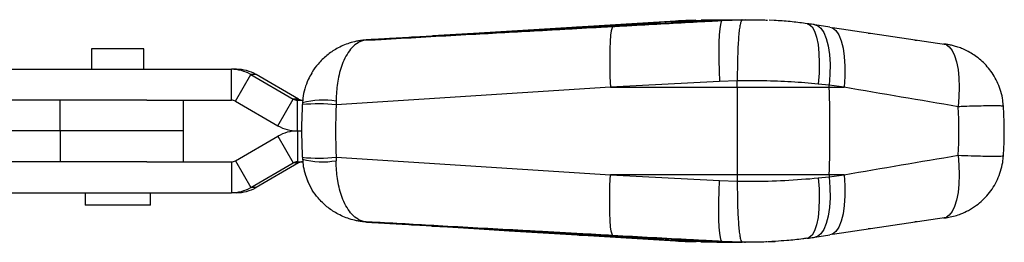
# Model space of a CAD drawing. Header units: millimetres. Extents: x 0 to 420, y 0 to 297.
# Tile 3 of 12: x 150 to 230, y 121 to 139. Entities that reach past the tile are written whole.
import ezdxf

# ---------------------------------------------------------------- set-up
doc = ezdxf.new("R2010")
doc.units = ezdxf.units.MM

msp = doc.modelspace()

# ---------------------------------------------------------------- linework, layer by layer
at = {"color": 7, "linetype": 'Continuous', "lineweight": 25}
for p, q in [((208.896861, 138.940859), (205.306748, 138.907829)), ((207.021777, 138.88176), (208.644463, 138.93848)), ((205.853267, 138.830064), (179.143599, 137.355359)), ((203.232754, 138.823281), (187.331226, 137.861169)), ((196.183553, 138.399888), (187.331226, 137.861169)), ((192.677569, 138.157065), (188.083732, 137.886953)), ((191.784143, 138.079112), (192.566797, 138.123829)), ((192.566797, 138.123829), (192.677569, 138.157065)), ((193.292678, 138.174629), (196.646075, 138.368235)), ((193.328236, 138.185632), (193.292678, 138.174629)), ((196.68164, 138.381026), (193.328236, 138.185632)), ((193.328236, 138.185632), (193.328236, 138.176682)), ((196.185084, 138.400311), (195.207768, 138.340851)), ((198.800579, 138.558693), (196.183553, 138.399888)), ((200.201019, 138.645753), (196.185056, 138.401124)), ((196.646075, 138.368235), (196.68164, 138.381026)), ((197.254727, 138.379684), (199.84098, 138.551695)), ((197.298793, 138.395386), (197.254727, 138.379684)), ((199.144834, 138.518871), (197.298793, 138.395386)), ((197.298793, 138.395386), (197.298793, 138.382615)), ((197.380013, 138.425257), (198.594238, 138.496251)), ((197.417117, 138.439326), (197.380013, 138.425257)), ((202.013241, 138.710717), (197.417117, 138.439326)), ((197.417117, 138.439326), (197.417117, 138.427427)), ((198.672527, 138.500433), (199.160946, 138.523259)), ((203.232754, 138.827463), (198.800579, 138.558693)), ((200.197243, 138.643683), (198.800579, 138.558693)), ((199.210963, 138.509793), (199.210963, 138.524439)), ((199.993883, 138.560479), (201.863188, 138.645278)), ((200.064247, 138.580021), (200.064247, 138.563671)), ((201.905712, 138.663324), (200.116604, 138.58129)), ((203.373596, 138.83862), (200.197243, 138.643683)), ((200.201081, 138.644744), (200.197243, 138.643683)), ((200.206002, 138.590512), (201.976127, 138.694066)), ((201.863188, 138.645278), (201.905712, 138.663324)), ((201.976127, 138.694066), (202.013241, 138.710717)), ((203.232754, 138.827463), (203.232754, 138.823281)), ((203.233309, 138.823219), (203.232754, 138.823281)), ((203.2338, 138.823249), (203.233309, 138.823219)), ((204.876989, 138.860697), (203.373596, 138.83862)), ((203.473142, 138.839917), (203.373596, 138.83862)), ((203.529109, 138.841549), (203.529109, 138.828922)), ((203.529109, 138.828922), (203.529109, 138.828912)), ((205.853267, 138.825903), (205.852969, 138.825803)), ((205.853267, 138.830064), (205.853267, 138.825903)), ((206.496885, 138.852845), (206.617583, 138.859865)), ((206.617583, 138.859865), (207.021777, 138.88176)), ((206.617583, 138.859865), (206.638745, 138.861174)), ((206.861537, 138.880037), (206.837666, 138.88056)), ((207.021777, 138.88176), (206.861537, 138.880037)), ((211.266764, 138.878964), (210.837542, 138.896749)), ((211.328047, 138.880168), (211.246918, 138.879786)), ((211.296416, 138.877735), (211.266764, 138.878964)), ((211.329138, 138.880173), (211.328047, 138.880168)), ((215.755773, 138.352283), (214.546068, 138.530661)), ((225.216086, 136.916503), (215.964972, 138.284631)), ((178.339161, 137.316241), (178.089949, 137.296654)), ((178.628249, 137.3346), (178.479874, 137.325622)), ((178.628249, 137.3346), (178.614093, 137.333637)), ((179.143088, 137.360374), (178.968912, 137.349697)), ((179.019414, 137.348639), (179.019414, 137.337701)), ((179.019507, 137.348632), (179.270035, 137.372436)), ((179.397737, 137.380357), (179.412436, 137.381243)), ((180.044344, 137.408289), (181.767025, 137.509923)), ((180.087646, 137.412782), (180.044344, 137.408289)), ((181.084283, 137.471885), (180.087646, 137.412782)), ((180.161906, 137.420733), (181.094651, 137.473124)), ((180.20365, 137.425345), (180.161906, 137.420733)), ((181.796735, 137.515168), (180.20365, 137.425345)), ((181.927837, 137.519168), (183.403072, 137.599)), ((183.552357, 137.622775), (181.957363, 137.524515)), ((183.443279, 137.605219), (182.615272, 137.560281)), ((182.625638, 137.561749), (183.511365, 137.616056)), ((183.403072, 137.599), (183.443279, 137.605219)), ((183.511365, 137.616056), (183.552357, 137.622775)), ((187.331226, 137.861169), (183.535492, 137.629287)), ((184.102099, 137.644771), (187.455451, 137.837979)), ((184.137659, 137.650785), (184.102099, 137.644771)), ((187.491018, 137.845828), (184.137659, 137.650785)), ((184.137659, 137.650785), (184.137659, 137.64682)), ((187.455451, 137.837979), (187.491018, 137.845828)), ((188.046772, 137.878287), (190.003406, 137.992182)), ((188.083732, 137.886953), (188.046772, 137.878287)), ((188.083732, 137.886953), (188.083732, 137.880438)), ((189.943454, 137.976697), (190.726108, 138.021556)), ((190.003406, 137.992182), (189.943454, 137.976697)), ((190.003406, 137.992182), (190.003406, 137.980133)), ((190.726108, 138.021556), (190.78606, 138.037753)), ((190.78606, 138.037753), (191.857956, 138.100175)), ((191.857956, 138.100175), (191.784143, 138.079112)), ((191.857956, 138.100175), (191.857956, 138.083329)), ((218.845291, 137.858666), (219.011744, 137.858829)), ((155.897082, 136.596805), (155.897082, 134.930139)), ((160.130416, 136.596805), (155.897082, 136.596805)), ((160.130416, 134.930139), (160.130416, 136.596805)), ((178.190791, 137.302129), (178.328089, 137.309744)), ((178.327561, 137.309688), (178.324791, 137.308907)), ((178.328089, 137.309744), (178.327561, 137.309688)), ((222.640544, 137.297394), (222.799446, 137.297549)), ((141.00195, 134.930139), (167.224672, 134.930139)), ((167.64664, 134.930139), (167.224672, 134.930139)), ((167.224672, 132.430139), (167.224672, 134.930139)), ((167.557664, 132.340822), (168.806386, 134.505886)), ((168.806386, 134.505886), (172.243467, 132.519455)), ((169.228355, 134.505886), (168.806386, 134.505886)), ((172.665435, 132.519455), (169.228355, 134.505886)), ((197.957375, 133.468662), (175.723566, 132.056189)), ((206.798668, 133.949603), (197.957375, 133.468662)), ((197.957375, 133.468662), (208.245844, 133.468662)), ((208.249942, 133.99825), (206.798668, 133.949603)), ((208.245844, 133.468662), (208.249941, 133.9969)), ((208.245844, 133.468662), (215.706185, 133.468662)), ((208.249941, 133.9969), (208.249942, 133.99825)), ((215.700558, 133.64704), (214.804525, 133.73616)), ((215.706185, 133.468662), (215.700558, 133.64704)), ((216.910263, 133.468662), (215.700558, 133.64704)), ((215.706185, 133.468662), (216.910263, 133.468662)), ((153.347082, 132.430139), (128.239265, 132.430139)), ((153.347082, 129.930139), (153.347082, 132.430139)), ((160.377241, 132.430139), (153.347082, 132.430139)), ((160.377241, 132.430139), (167.224672, 132.430139)), ((163.347082, 129.930139), (163.347082, 132.430139)), ((167.557664, 132.340822), (170.994745, 130.354391)), ((170.994745, 130.354391), (172.243467, 132.519455)), ((172.665435, 132.519455), (172.243467, 132.519455)), ((172.576459, 129.930139), (172.576459, 132.430139)), ((172.576459, 132.430139), (173.057699, 132.430139)), ((175.723151, 132.341111), (175.723566, 132.056189)), ((153.347082, 129.930139), (120.061127, 129.930139)), ((163.347082, 129.930139), (153.347082, 129.930139)), ((153.347082, 129.930139), (153.347082, 127.430139)), ((163.347082, 127.430139), (163.347082, 129.930139)), ((167.557664, 127.519455), (170.994745, 129.505886)), ((170.994745, 129.505886), (172.243467, 127.340822)), ((172.576459, 129.930139), (172.931518, 129.930139)), ((172.576459, 129.930139), (172.576459, 127.430139)), ((172.980434, 127.797993), (172.991064, 127.598071)), ((175.723566, 127.804088), (175.723151, 127.519167)), ((175.723566, 127.804088), (197.957375, 126.391615)), ((153.347082, 127.430139), (128.239265, 127.430139)), ((160.377241, 127.430139), (153.347082, 127.430139)), ((160.377241, 127.430139), (167.224672, 127.430139)), ((167.224672, 127.430139), (167.224672, 124.930139)), ((167.557664, 127.519455), (168.806386, 125.354391)), ((168.806386, 125.354391), (172.243467, 127.340822)), ((172.665435, 127.340822), (169.228355, 125.354391)), ((172.665435, 127.340822), (172.243467, 127.340822)), ((172.576459, 127.430139), (173.057699, 127.430139)), ((208.245844, 126.391615), (197.957375, 126.391615)), ((197.957375, 126.391615), (206.798668, 125.910674)), ((208.245844, 126.391615), (208.249941, 125.863377)), ((215.706185, 126.391615), (208.245844, 126.391615)), ((214.804525, 126.124117), (215.700558, 126.213238)), ((215.706185, 126.391615), (215.700558, 126.213238)), ((215.700558, 126.213238), (216.910263, 126.391615)), ((216.910263, 126.391615), (215.706185, 126.391615)), ((169.228355, 125.354391), (168.806386, 125.354391)), ((206.798668, 125.910674), (208.249942, 125.862027)), ((208.249942, 125.862027), (208.249941, 125.863377)), ((141.00195, 124.930139), (167.224672, 124.930139)), ((155.367916, 124.930139), (155.367916, 123.930139)), ((160.659582, 123.930139), (160.659582, 124.930139)), ((167.64664, 124.930139), (167.224672, 124.930139)), ((160.659582, 123.930139), (155.367916, 123.930139)), ((178.328089, 122.550534), (178.190791, 122.558148)), ((178.324793, 122.55137), (178.327561, 122.550589)), ((178.327561, 122.550589), (178.328089, 122.550534)), ((178.479874, 122.534655), (178.628249, 122.525678)), ((178.614093, 122.52664), (178.628249, 122.525678)), ((178.968912, 122.51058), (179.143237, 122.499889)), ((179.019414, 122.522579), (179.019414, 122.511616)), ((179.270035, 122.487842), (179.019507, 122.511646)), ((179.143599, 122.504918), (205.853267, 121.030214)), ((179.412436, 122.479034), (179.397737, 122.47992)), ((181.749329, 122.351416), (180.044975, 122.451952)), ((180.044975, 122.451952), (180.086389, 122.447642)), ((180.086389, 122.447642), (181.083415, 122.388528)), ((181.09287, 122.387342), (180.160061, 122.439731)), ((180.203019, 122.434969), (181.81322, 122.344197)), ((183.402863, 122.26137), (181.910026, 122.342178)), ((181.973982, 122.334842), (183.550888, 122.237679)), ((182.615756, 122.299973), (183.44351, 122.255051)), ((183.511021, 122.244247), (182.625036, 122.298568)), ((183.44351, 122.255051), (183.402863, 122.26137)), ((183.550888, 122.237679), (183.511021, 122.244247)), ((187.455572, 122.022296), (184.102269, 122.215493)), ((184.102269, 122.215493), (184.137548, 122.209495)), ((184.137548, 122.209495), (184.137548, 122.213461)), ((184.137548, 122.209495), (187.490841, 122.014464)), ((215.964972, 121.575646), (225.216086, 122.943774)), ((222.799446, 122.562728), (222.640544, 122.562883)), ((187.331226, 121.999108), (203.232754, 121.036997)), ((187.490841, 122.014464), (187.455572, 122.022296)), ((187.972959, 121.998796), (188.009919, 121.990463)), ((192.566797, 121.736448), (187.972959, 121.998796)), ((188.009919, 121.990463), (188.009919, 121.996685)), ((188.009919, 121.990463), (189.966554, 121.877671)), ((189.966554, 121.877671), (189.966554, 121.884944)), ((189.966554, 121.877671), (190.026506, 121.861996)), ((190.026506, 121.861996), (190.026506, 121.881521)), ((190.026506, 121.861996), (190.80916, 121.816146)), ((190.749208, 121.832541), (190.749208, 121.840248)), ((190.80916, 121.816146), (190.749208, 121.832541)), ((190.749208, 121.832541), (191.821103, 121.77072)), ((191.821103, 121.77072), (191.821103, 121.779033)), ((191.821103, 121.77072), (191.894916, 121.749245)), ((191.894916, 121.749245), (191.894916, 121.774818)), ((191.894916, 121.749245), (192.677569, 121.703212)), ((192.677569, 121.703212), (192.566797, 121.736448)), ((196.646194, 121.492044), (193.292844, 121.685631)), ((193.292844, 121.685631), (193.328125, 121.674645)), ((193.328125, 121.674645), (193.328125, 121.683595)), ((193.328125, 121.674645), (196.681465, 121.47927)), ((195.416005, 121.506221), (196.184982, 121.459551)), ((196.183553, 121.460389), (198.800579, 121.301584)), ((196.185109, 121.460003), (200.201041, 121.214866)), ((196.681465, 121.47927), (196.646194, 121.492044)), ((201.866515, 121.213827), (197.270467, 121.475196)), ((197.270467, 121.475196), (197.307283, 121.461915)), ((197.307283, 121.461915), (197.307283, 121.473103)), ((197.307283, 121.461915), (198.521487, 121.392244)), ((199.128, 121.34808), (197.387858, 121.431955)), ((197.387858, 121.431955), (197.431593, 121.415163)), ((197.431593, 121.415163), (197.431593, 121.429847)), ((197.431593, 121.415163), (199.867736, 121.29769)), ((198.602119, 121.387236), (199.123871, 121.351719)), ((199.123871, 121.351719), (199.123871, 121.369796)), ((199.183912, 121.34653), (199.183912, 121.366382)), ((214.546068, 121.329616), (215.755773, 121.507994)), ((219.011744, 122.001448), (218.845291, 122.001611)), ((198.800579, 121.301584), (200.197243, 121.216594)), ((198.800579, 121.301584), (203.232754, 121.032814)), ((200.003742, 121.31976), (200.003742, 121.305126)), ((200.020899, 121.288739), (202.015303, 121.148371)), ((201.973138, 121.167428), (200.066099, 121.299725)), ((200.133223, 121.299733), (201.903317, 121.198094)), ((200.197243, 121.216594), (200.201082, 121.215533)), ((200.197243, 121.216594), (203.373596, 121.021657)), ((201.903317, 121.198094), (201.866515, 121.213827)), ((202.015303, 121.148371), (201.973138, 121.167428)), ((203.232754, 121.036997), (203.233309, 121.037058)), ((203.232754, 121.036997), (203.232754, 121.032814)), ((203.233309, 121.037058), (203.2338, 121.037028)), ((203.373596, 121.021657), (204.907489, 120.997991)), ((203.373596, 121.021657), (203.473142, 121.02036)), ((203.529109, 121.031365), (203.529109, 121.031355)), ((203.529109, 121.031355), (203.529109, 121.018728)), ((205.852969, 121.034474), (205.853267, 121.034374)), ((205.853267, 121.034374), (205.853267, 121.030214)), ((207.021777, 120.978517), (206.617583, 121.000412)), ((206.638745, 120.999103), (206.617583, 121.000412)), ((206.837666, 120.979717), (206.861537, 120.98024)), ((206.861537, 120.98024), (207.021777, 120.978517)), ((208.644463, 120.921797), (207.021777, 120.978517)), ((208.833173, 120.921111), (208.904241, 120.920521)), ((210.752419, 120.982853), (211.328047, 120.980109)), ((211.328047, 120.980109), (211.329138, 120.980105)), ((211.345016, 121.017872), (211.35728, 121.018712))]:
    msp.add_line(p, q, dxfattribs=at)
at = {"color": 8, "linetype": 'Continuous', "lineweight": 25}
for p, q in [((199.144834, 138.518871), (199.144834, 138.505395)), ((199.203275, 138.523396), (199.203275, 138.509281)), ((200.116604, 138.58129), (200.116604, 138.566046)), ((203.233309, 138.823219), (203.234192, 138.805984)), ((203.529109, 138.828912), (203.526161, 138.809934)), ((205.307337, 138.867016), (204.876989, 138.860697)), ((178.699742, 137.314774), (178.69724, 137.337447)), ((178.968912, 137.349697), (178.969907, 137.330447)), ((179.144028, 137.34023), (179.143491, 137.354408)), ((181.957363, 137.524515), (181.957363, 137.520766)), ((178.699744, 122.545516), (178.69724, 122.52283)), ((178.968912, 122.51058), (178.96991, 122.529893)), ((179.144031, 122.52013), (179.143491, 122.50587)), ((181.973982, 122.334842), (181.973982, 122.338716)), ((198.521487, 121.392244), (198.521487, 121.404053)), ((198.602119, 121.387236), (198.602119, 121.399468)), ((199.867736, 121.29769), (199.867736, 121.327494)), ((200.006578, 121.305408), (200.006578, 121.319598)), ((200.020899, 121.288739), (200.020899, 121.303175)), ((200.133223, 121.299733), (200.133223, 121.312396)), ((203.233309, 121.037058), (203.234197, 121.054398)), ((203.529109, 121.031365), (203.526124, 121.050581)), ((204.907489, 120.997991), (205.299061, 120.99195))]:
    msp.add_line(p, q, dxfattribs=at)
at = {"color": 7, "linetype": 'Continuous', "lineweight": 25, "flags": 128}
for points in [[(198.169222, 138.397317), (198.095296, 138.29158), (198.031281, 138.050434), (197.978813, 137.680045), (197.939235, 137.189887), (197.913557, 136.592494), (197.902438, 135.903145), (197.906161, 135.139469), (197.924631, 134.320998), (197.957375, 133.468662)], [(207.021777, 138.88176), (206.945808, 138.790248), (206.87977, 138.559273), (206.825397, 138.194899), (206.784115, 137.70669), (206.757009, 137.107464), (206.744789, 136.412952), (206.747778, 135.641386), (206.765896, 134.813021), (206.798668, 133.949603)], [(215.755773, 138.352283), (215.953666, 138.290274), (215.965105, 138.284563)], [(198.169222, 121.462961), (198.095296, 121.568697), (198.031281, 121.809844), (197.978813, 122.180232), (197.939235, 122.67039), (197.913557, 123.267783), (197.902438, 123.957132), (197.906161, 124.720808), (197.924631, 125.53928), (197.957375, 126.391615)], [(207.021777, 120.978517), (206.945808, 121.070029), (206.87977, 121.301004), (206.825397, 121.665379), (206.784115, 122.153587), (206.757009, 122.752813), (206.744789, 123.447325), (206.747778, 124.218892), (206.765896, 125.047257), (206.798668, 125.910674)], [(183.474961, 122.234641), (184.737486, 122.157461), (187.331226, 121.999108)], [(187.331226, 121.999108), (189.761657, 121.850945), (196.183553, 121.460389)], [(215.965149, 121.575737), (215.953666, 121.570004), (215.755773, 121.507994)]]:
    msp.add_lwpolyline(points, dxfattribs=at)
at = {"color": 8, "linetype": 'Continuous', "lineweight": 25, "flags": 128}
for points in [[(213.915842, 138.622538), (214.087628, 138.563826), (214.318827, 138.355063), (214.517712, 138.006144), (214.678807, 137.526675), (214.797675, 136.929857), (214.871045, 136.23212), (214.896897, 135.452676), (214.874518, 134.612983), (214.804525, 133.73616)], [(214.545659, 138.530721), (214.743961, 138.468651), (215.019248, 138.255487), (215.260121, 137.90388), (215.460016, 137.423412), (215.613484, 136.827176), (215.716344, 136.131421), (215.765793, 135.355106), (215.760482, 134.519388), (215.700558, 133.64704)], [(215.965105, 138.284563), (216.228953, 138.077109), (216.469826, 137.725502), (216.66972, 137.245034), (216.823189, 136.648798), (216.926049, 135.953043), (216.975497, 135.176728), (216.970187, 134.34101), (216.910263, 133.468662)], [(225.216246, 136.91642), (225.436487, 136.753866), (225.669307, 136.452553), (225.868117, 136.03924), (226.028295, 135.523532), (226.146121, 134.917412), (226.218855, 134.234966), (226.244808, 133.492053), (226.223376, 132.705937), (226.155058, 131.894886)], [(226.155058, 127.965391), (226.223376, 127.15434), (226.244808, 126.368224), (226.218855, 125.625311), (226.146121, 124.942865), (226.028295, 124.336745), (225.868117, 123.821037), (225.669307, 123.407724), (225.436487, 123.106412), (225.216178, 122.943822)], [(215.700558, 126.213238), (215.760482, 125.340889), (215.765793, 124.505171), (215.716344, 123.728856), (215.613484, 123.033101), (215.460016, 122.436865), (215.260121, 121.956397), (215.019248, 121.60479), (214.743961, 121.391626), (214.545757, 121.329571)], [(216.910263, 126.391615), (216.970187, 125.519267), (216.975497, 124.683549), (216.926049, 123.907234), (216.823189, 123.211479), (216.66972, 122.615243), (216.469826, 122.134775), (216.228953, 121.783168), (215.965149, 121.575737)], [(214.804525, 126.124117), (214.874518, 125.247294), (214.896897, 124.407601), (214.871045, 123.628157), (214.797675, 122.930421), (214.678807, 122.333602), (214.517712, 121.854133), (214.318827, 121.505214), (214.087628, 121.296451), (213.9075, 121.236644)]]:
    msp.add_lwpolyline(points, dxfattribs=at)
at = {"color": 7, "linetype": 'Continuous', "lineweight": 25}
for centre, radius, start, end in [((167.224584, 131.769183), 3.160955, 59.97227192, 89.99840658), ((167.646552, 131.769183), 3.160955, 59.97227192, 89.99840658), ((103.363712, 129.930139), 112.398186, 358.19591441, 1.80408559), ((167.224653, 131.764674), 0.665464, 59.97227192, 89.99840658), ((172.576478, 133.095603), 0.665464, 239.97227192, 269.99840658), ((172.998446, 133.095603), 0.665464, 239.97227192, 269.99840658), ((172.576547, 133.091094), 3.160955, 239.97227192, 269.99840658), ((172.576547, 126.769183), 3.160955, 90.00159342, 120.02772808), ((167.224653, 128.095603), 0.665464, 270.00159342, 300.02772808), ((172.576478, 126.764674), 0.665464, 90.00159342, 120.02772808), ((172.998446, 126.764674), 0.665464, 90.00159342, 120.02772808), ((167.224584, 128.091094), 3.160955, 270.00159342, 300.02772808), ((167.646552, 128.091094), 3.160955, 270.00159342, 300.02772808)]:
    msp.add_arc(centre, radius, start, end, dxfattribs=at)
at = {"color": 8, "linetype": 'Continuous', "lineweight": 25}
for centre, radius, start, end in [((174.318699, 118.48763), 13.641094, 84.08874722, 95.63456934), ((174.677899, 125.798093), 6.625982, 80.92364722, 104.78016595), ((174.318846, 141.367873), 13.63633, 264.36282917, 275.91270381), ((174.677847, 134.067465), 6.631205, 255.23226099, 279.06959725)]:
    msp.add_arc(centre, radius, start, end, dxfattribs=at)
at = {"color": 7, "linetype": 'Continuous', "lineweight": 25}
for centre, major_axis, ratio, start_param, end_param in [((222.295518, 129.930139), (237.947875, -40.519944), 0.010709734, 1.556399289, 1.595254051), ((215.093996, 129.930139), (0, 40.6), 0.971047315, 1.518406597, 1.623186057), ((178.336767, 129.930139), (47.874381, 0), 0.848052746, 6.234773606, 6.331597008), ((222.295518, 129.930139), (237.947875, 40.519944), 0.010709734, 4.687931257, 4.726786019)]:
    msp.add_ellipse(centre, major_axis=major_axis, ratio=ratio, start_param=start_param, end_param=end_param, dxfattribs=at)
for points, knots in [([(208.644463, 138.93848), (208.641847, 138.938198), (208.621792, 138.936035), (208.576621, 138.893813), (208.510595, 138.71857), (208.442561, 138.375241), (208.381706, 137.890683), (208.330943, 137.287096), (208.290764, 136.570843), (208.263424, 135.774747), (208.248014, 134.908226), (208.249293, 134.304452), (208.249942, 133.99825)], [0, 0, 0, 0, 0.011481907, 0.088031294, 0.200402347, 0.316031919, 0.428398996, 0.54402446, 0.65638908, 0.772012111, 0.884376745, 1, 1, 1, 1]), ([(208.644463, 138.93848), (209.185179, 138.940834), (209.874273, 138.943835), (210.55787, 138.917594), (210.705065, 138.911943)], [0, 0, 0, 0, 0.784676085, 1, 1, 1, 1]), ([(179.412436, 137.381243), (179.500177, 137.386522), (180.127623, 137.424271), (182.913887, 137.591897), (190.678323, 138.058995), (197.90313, 138.493594), (202.969092, 138.79833)], [0, 0, 0, 0, 0.011174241, 0.079907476, 0.354840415, 1, 1, 1, 1]), ([(192.442786, 138.081688), (192.575918, 138.089049), (193.247689, 138.126192), (194.964204, 138.220974), (196.739888, 138.318772), (197.976935, 138.38675), (198.169222, 138.397317)], [0, 0, 0, 0, 0.069746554, 0.351936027, 0.899265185, 1, 1, 1, 1]), ([(198.169222, 138.397317), (198.273592, 138.40305), (198.916617, 138.438375), (201.30189, 138.569263), (203.973408, 138.715359), (206.106295, 138.831564), (206.496885, 138.852845)], [0, 0, 0, 0, 0.037599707, 0.231650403, 0.859293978, 1, 1, 1, 1]), ([(198.594238, 138.496251), (198.609468, 138.497121), (198.637908, 138.498746), (198.661547, 138.499898), (198.672527, 138.500433)], [0, 0, 0, 0, 0.535505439, 1, 1, 1, 1]), ([(199.203275, 138.523396), (199.196667, 138.522789), (199.183308, 138.521561), (199.157751, 138.519774), (199.144834, 138.518871)], [0, 0, 0, 0, 0.494613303, 1, 1, 1, 1]), ([(199.160946, 138.523259), (199.172187, 138.523748), (199.19467, 138.524726), (199.203678, 138.524786), (199.208182, 138.524816)], [0, 0, 0, 0, 0.499978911, 1, 1, 1, 1]), ([(199.20906, 138.524439), (199.209602, 138.524373), (199.210928, 138.524211), (199.206117, 138.523698), (199.203275, 138.523396)], [0, 0, 0, 0, 0.409108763, 1, 1, 1, 1]), ([(199.84098, 138.551695), (199.855187, 138.552627), (199.8836, 138.554491), (199.931184, 138.557273), (199.968654, 138.559278), (199.987649, 138.560182), (199.993883, 138.560479)], [0, 0, 0, 0, 0.28668126, 0.573363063, 0.859984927, 1, 1, 1, 1]), ([(200.116604, 138.58129), (200.105487, 138.580803), (200.083252, 138.57983), (200.065709, 138.579492), (200.062406, 138.579938), (200.068049, 138.580648), (200.070113, 138.580907)], [0, 0, 0, 0, 0.2798426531, 0.5597096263, 0.8390092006, 1, 1, 1, 1]), ([(200.070113, 138.580907), (200.075973, 138.581483), (200.087694, 138.582635), (200.121825, 138.585172), (200.16261, 138.587909), (200.191959, 138.58967), (200.206002, 138.590512)], [0, 0, 0, 0, 0.255032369, 0.510044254, 0.765582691, 1, 1, 1, 1]), ([(202.969092, 138.79833), (202.983808, 138.799188), (203.014047, 138.800951), (203.053448, 138.802873), (203.077025, 138.803764), (203.085594, 138.803924), (203.087861, 138.803966)], [0, 0, 0, 0, 0.289460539, 0.594776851, 0.892810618, 1, 1, 1, 1]), ([(203.087861, 138.803966), (203.133235, 138.804594), (203.383537, 138.808055), (204.350942, 138.821163), (205.273013, 138.832417), (205.990144, 138.84117)], [0, 0, 0, 0, 0.046903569, 0.258739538, 1, 1, 1, 1]), ([(203.473142, 138.839917), (203.448955, 138.838897), (203.397331, 138.836722), (203.309892, 138.83205), (203.252379, 138.82863), (203.232754, 138.827463)], [0, 0, 0, 0, 0.3673783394, 0.7841340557, 1, 1, 1, 1]), ([(203.529109, 138.828922), (203.518815, 138.828832), (203.491669, 138.828596), (203.419755, 138.827386), (203.325929, 138.825431), (203.260907, 138.823909), (203.233814, 138.823249), (203.2338, 138.823249)], [0, 0, 0, 0, 0.18377073, 0.484595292, 0.785778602, 0.9998932, 1, 1, 1, 1]), ([(203.529109, 138.841549), (203.513222, 138.841192), (203.496885, 138.840825), (203.473778, 138.839941), (203.473142, 138.839917)], [0, 0, 0, 0, 0.972485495, 1, 1, 1, 1]), ([(206.837666, 138.88056), (206.286224, 138.874493), (205.183342, 138.862359), (204.08052, 138.848486), (203.529109, 138.841549)], [0, 0, 0, 0, 0.499999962, 1, 1, 1, 1]), ([(204.876529, 138.893097), (204.667324, 138.892474), (204.230596, 138.891172), (203.794001, 138.858483), (203.566546, 138.841453)], [0, 0, 0, 0, 0.4790273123, 1, 1, 1, 1]), ([(205.901241, 138.832856), (205.900439, 138.832733), (205.884964, 138.830363), (205.868694, 138.828073), (205.853267, 138.825903)], [0, 0, 0, 0, 0.051862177, 1, 1, 1, 1]), ([(205.901241, 138.832856), (205.900297, 138.832798), (205.884809, 138.831846), (205.868543, 138.830927), (205.853267, 138.830064)], [0, 0, 0, 0, 0.060954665, 1, 1, 1, 1]), ([(205.990144, 138.84117), (205.994208, 138.841147), (206.002844, 138.841098), (205.996655, 138.839896), (205.97562, 138.837941), (205.942859, 138.835498), (205.914887, 138.833722), (205.901241, 138.832856)], [0, 0, 0, 0, 0.189476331, 0.402606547, 0.60483003, 0.807220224, 1, 1, 1, 1]), ([(206.638745, 138.861174), (206.664422, 138.86282), (206.724912, 138.866697), (206.800938, 138.87233), (206.853483, 138.877175), (206.864701, 138.879327), (206.861866, 138.879963), (206.861537, 138.880037)], [0, 0, 0, 0, 0.190714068, 0.449267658, 0.707735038, 0.966041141, 1, 1, 1, 1]), ([(213.914873, 138.620459), (213.508654, 138.673051), (212.677291, 138.780686), (211.797368, 138.857494), (211.327676, 138.876472), (211.296416, 138.877735)], [0, 0, 0, 0, 0.471430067, 0.964820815, 1, 1, 1, 1]), ([(214.546068, 138.530661), (214.494097, 138.538313), (214.286266, 138.568916), (214.075535, 138.599423), (213.9175, 138.622302)], [0, 0, 0, 0, 0.250062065, 1, 1, 1, 1]), ([(178.479874, 137.325622), (178.432472, 137.321513), (178.336645, 137.313207), (178.239753, 137.305848), (178.190791, 137.302129)], [0, 0, 0, 0, 0.4946650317, 1, 1, 1, 1]), ([(178.614093, 137.333637), (178.60904, 137.333179), (178.581479, 137.33068), (178.486153, 137.322251), (178.39587, 137.315107), (178.328089, 137.309744)], [0, 0, 0, 0, 0.052995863, 0.289025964, 1, 1, 1, 1]), ([(178.479874, 137.325622), (178.476197, 137.3254), (178.47195, 137.325143), (178.466082, 137.324777), (178.459871, 137.324386), (178.44746, 137.323585), (178.425266, 137.322081), (178.388263, 137.319399), (178.358055, 137.31685), (178.339242, 137.315263)], [0, 0, 0, 0, 0.078364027, 0.090520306, 0.125083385, 0.210752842, 0.355102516, 0.598346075, 1, 1, 1, 1]), ([(178.69724, 137.337447), (178.676869, 137.336742), (178.648016, 137.335744), (178.632739, 137.33486), (178.628249, 137.3346)], [0, 0, 0, 0, 0.7060493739, 1, 1, 1, 1]), ([(178.634582, 137.311582), (178.744423, 137.317762), (179.392867, 137.354246), (182.195738, 137.511713), (186.688584, 137.762906), (190.642956, 137.981978), (192.442786, 138.081688)], [0, 0, 0, 0, 0.023865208, 0.140887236, 0.608975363, 1, 1, 1, 1]), ([(178.968912, 137.349697), (178.926509, 137.347315), (178.845918, 137.342786), (178.753786, 137.339382), (178.712223, 137.33796), (178.69724, 137.337447)], [0, 0, 0, 0, 0.415237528, 0.789202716, 1, 1, 1, 1]), ([(179.143599, 137.355359), (179.128539, 137.354524), (179.098417, 137.352853), (179.059921, 137.350743), (179.032231, 137.349249), (179.019988, 137.348617), (179.019629, 137.348628), (179.019507, 137.348632)], [0, 0, 0, 0, 0.221082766, 0.442158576, 0.663424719, 0.885022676, 1, 1, 1, 1]), ([(179.143491, 137.354408), (179.134335, 137.353139), (179.110146, 137.349789), (179.073934, 137.344821), (179.041659, 137.340448), (179.021758, 137.337814), (179.020232, 137.337694), (179.019507, 137.337636)], [0, 0, 0, 0, 0.135092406, 0.356870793, 0.578406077, 0.799734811, 1, 1, 1, 1]), ([(179.270035, 137.372436), (179.272285, 137.372598), (179.276784, 137.372922), (179.30227, 137.374527), (179.33835, 137.376752), (179.372587, 137.378838), (179.392752, 137.380056), (179.397737, 137.380357)], [0, 0, 0, 0, 0.2312751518, 0.4625583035, 0.6936186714, 0.9242705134, 1, 1, 1, 1]), ([(181.094651, 137.473124), (181.105642, 137.473729), (181.127623, 137.47494), (181.14413, 137.475765), (181.145727, 137.475752), (181.14195, 137.475477), (181.141172, 137.47542)], [0, 0, 0, 0, 0.306895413, 0.613804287, 0.920410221, 1, 1, 1, 1]), ([(181.767025, 137.509923), (181.780509, 137.510725), (181.807476, 137.512328), (181.85406, 137.515025), (181.895898, 137.517403), (181.918165, 137.518634), (181.927837, 137.519168)], [0, 0, 0, 0, 0.265350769, 0.530695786, 0.796159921, 1, 1, 1, 1]), ([(181.957363, 137.524515), (181.943782, 137.523697), (181.916621, 137.52206), (181.86992, 137.519326), (181.828281, 137.516932), (181.806232, 137.515699), (181.796735, 137.515168)], [0, 0, 0, 0, 0.266152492, 0.532298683, 0.798558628, 1, 1, 1, 1]), ([(182.615274, 137.560282), (182.604595, 137.559707), (182.583236, 137.558558), (182.5675, 137.557798), (182.568487, 137.557951), (182.568845, 137.558007)], [0, 0, 0, 0, 0.389294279, 0.778605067, 1, 1, 1, 1]), ([(182.568567, 137.558082), (182.572778, 137.558385), (182.581201, 137.558992), (182.604938, 137.560485), (182.621427, 137.561492), (182.625638, 137.561749)], [0, 0, 0, 0, 0.426814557, 0.853610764, 1, 1, 1, 1]), ([(178.190791, 137.302129), (178.186946, 137.301912), (178.182453, 137.301659), (178.175107, 137.301232), (178.166622, 137.300731), (178.150421, 137.299741), (178.123038, 137.297969), (178.07708, 137.294718), (177.99993, 137.288478), (177.870295, 137.275781), (177.651781, 137.248069), (177.279669, 137.182484), (176.622929, 137.009575), (175.800812, 136.652843), (174.946719, 136.07452), (174.291186, 135.416574), (173.893813, 134.916308), (173.755755, 134.646049), (173.741322, 134.617796)], [0, 0, 0, 0, 0.002170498, 0.002536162, 0.004147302, 0.006961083, 0.011684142, 0.019612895, 0.032927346, 0.055305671, 0.093012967, 0.157009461, 0.267967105, 0.474258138, 0.655499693, 0.836667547, 0.982924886, 1, 1, 1, 1]), ([(178.190791, 137.302129), (178.188868, 137.302017), (178.186621, 137.301887), (178.18295, 137.301661), (178.178711, 137.301392), (178.170616, 137.300845), (178.156934, 137.299821), (178.133977, 137.297827), (178.095459, 137.2937), (178.030794, 137.284554), (177.921963, 137.262841), (177.73712, 137.207513), (177.4125, 137.052695), (177.009481, 136.719484), (176.59858, 136.163287), (176.282503, 135.53114), (176.043948, 134.838276), (175.834835, 133.955809), (175.733681, 133.09641), (175.725146, 132.484219), (175.723151, 132.341111)], [0, 0, 0, 0, 0.001490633, 0.001741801, 0.002846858, 0.00477859, 0.008021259, 0.013465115, 0.022607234, 0.037973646, 0.063867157, 0.107815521, 0.184018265, 0.325715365, 0.450189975, 0.574613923, 0.675061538, 0.77548276, 0.947515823, 1, 1, 1, 1]), ([(178.32479, 137.308907), (178.327376, 137.30816), (178.332795, 137.306595), (178.396578, 137.304833), (178.489375, 137.305476), (178.573306, 137.308293), (178.622737, 137.310946), (178.634582, 137.311581)], [0, 0, 0, 0, 0.233023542, 0.488288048, 0.709340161, 0.930351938, 1, 1, 1, 1]), ([(229.816118, 131.922142), (229.806142, 132.086891), (229.781657, 132.491296), (229.632596, 133.112969), (229.396687, 133.766663), (229.08875, 134.362216), (228.726455, 134.895041), (228.322009, 135.361927), (227.889236, 135.761599), (227.441725, 136.094635), (226.993148, 136.363521), (226.55715, 136.572619), (226.151167, 136.726428), (225.789671, 136.833778), (225.469569, 136.907522), (225.217296, 136.95502), (225.055628, 136.978337), (224.993078, 136.987358)], [0, 0, 0, 0, 0.064869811, 0.159234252, 0.250216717, 0.33790916, 0.422285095, 0.503212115, 0.58045236, 0.653656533, 0.722355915, 0.785969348, 0.843772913, 0.893177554, 0.934913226, 0.974817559, 1, 1, 1, 1]), ([(173.739157, 134.619104), (173.64139, 134.448252), (173.413925, 134.050748), (173.174134, 133.366613), (173.022046, 132.725389), (173.006632, 132.333384), (173.001538, 132.203812)], [0, 0, 0, 0, 0.233619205, 0.543537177, 0.8491222, 1, 1, 1, 1]), ([(208.245844, 133.468662), (208.23901, 132.293664), (208.225291, 129.934674), (208.238975, 127.575633), (208.245844, 126.391615)], [0, 0, 0, 0, 0.498093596, 1, 1, 1, 1]), ([(214.804525, 133.73616), (214.083649, 133.797629), (212.628457, 133.921714), (210.416024, 134.001589), (208.951578, 133.998419), (208.249941, 133.9969)], [0, 0, 0, 0, 0.338340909, 0.682989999, 1, 1, 1, 1]), ([(172.979372, 132.062847), (172.9639, 131.730919), (172.919742, 130.783585), (172.911238, 129.359267), (172.958733, 128.270549), (172.979372, 127.79743)], [0, 0, 0, 0, 0.2337021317, 0.6669932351, 1, 1, 1, 1]), ([(172.991064, 132.262207), (172.987693, 132.209941), (172.983408, 132.143493), (172.980366, 132.076677), (172.979717, 132.062417)], [0, 0, 0, 0, 0.7865809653, 1, 1, 1, 1]), ([(229.822372, 127.853627), (229.841179, 128.199456), (229.893399, 129.159712), (229.898887, 130.54647), (229.844528, 131.583825), (229.822372, 132.00665)], [0, 0, 0, 0, 0.250054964, 0.69432322, 1, 1, 1, 1]), ([(224.996627, 122.872609), (225.127382, 122.893056), (225.432033, 122.940698), (225.893703, 123.050822), (226.43472, 123.23264), (227.024223, 123.503903), (227.613344, 123.877634), (228.146564, 124.322635), (228.604074, 124.808323), (229.013482, 125.371223), (229.355693, 125.998441), (229.612499, 126.676124), (229.775013, 127.328234), (229.80526, 127.754741), (229.818247, 127.937871)], [0, 0, 0, 0, 0.054076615, 0.125995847, 0.18977638, 0.278600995, 0.381031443, 0.463455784, 0.551488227, 0.64304388, 0.736779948, 0.831872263, 0.927811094, 1, 1, 1, 1]), ([(172.99622, 127.655524), (173.011615, 127.456052), (173.0455, 127.016997), (173.204403, 126.377776), (173.380203, 125.961459), (173.463686, 125.763761)], [0, 0, 0, 0, 0.304206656, 0.669585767, 1, 1, 1, 1]), ([(178.190791, 122.558148), (178.188868, 122.55826), (178.186621, 122.558391), (178.18295, 122.558617), (178.178711, 122.558885), (178.170616, 122.559433), (178.156934, 122.560456), (178.133977, 122.56245), (178.095459, 122.566578), (178.030794, 122.575723), (177.921963, 122.597436), (177.73712, 122.652764), (177.4125, 122.807583), (177.009481, 123.140793), (176.59858, 123.69699), (176.282503, 124.329138), (176.043948, 125.022002), (175.834835, 125.904469), (175.733681, 126.763867), (175.725146, 127.376058), (175.723151, 127.519167)], [0, 0, 0, 0, 0.001490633, 0.001741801, 0.002846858, 0.00477859, 0.008021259, 0.013465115, 0.022607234, 0.037973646, 0.063867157, 0.107815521, 0.184018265, 0.325715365, 0.450189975, 0.574613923, 0.675061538, 0.77548276, 0.947515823, 1, 1, 1, 1]), ([(178.190791, 122.558148), (178.186946, 122.558365), (178.182453, 122.558618), (178.175107, 122.559045), (178.166622, 122.559546), (178.150421, 122.560536), (178.123038, 122.562308), (178.07708, 122.565559), (177.99993, 122.571799), (177.870295, 122.584496), (177.651782, 122.612208), (177.279663, 122.677792), (176.622988, 122.850713), (175.805021, 123.205358), (174.951978, 123.78277), (174.290355, 124.433399), (173.765044, 125.140844), (173.529049, 125.632256), (173.409682, 125.880814)], [0, 0, 0, 0, 0.001922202, 0.002246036, 0.003672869, 0.006164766, 0.010347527, 0.017369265, 0.029160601, 0.048978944, 0.082372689, 0.139048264, 0.237312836, 0.420005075, 0.5780356, 0.74097303, 0.868983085, 1, 1, 1, 1]), ([(208.249942, 125.862027), (208.249279, 125.564456), (208.247933, 124.960685), (208.263019, 124.101328), (208.290433, 123.296849), (208.33008, 122.585724), (208.38116, 121.974936), (208.441337, 121.492909), (208.509898, 121.144378), (208.575888, 120.967139), (208.621792, 120.924242), (208.641847, 120.922079), (208.644463, 120.921797)], [0, 0, 0, 0, 0.112364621, 0.227987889, 0.34035249, 0.45597554, 0.568342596, 0.683968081, 0.796339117, 0.911968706, 0.988518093, 1, 1, 1, 1]), ([(208.249941, 125.863377), (208.626878, 125.861201), (209.907312, 125.853806), (212.133602, 125.904072), (213.906154, 126.050105), (214.804525, 126.124117)], [0, 0, 0, 0, 0.1706420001, 0.579661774, 1, 1, 1, 1]), ([(178.095171, 122.564211), (178.106439, 122.563425), (178.193464, 122.557348), (178.269276, 122.550088), (178.335272, 122.543768)], [0, 0, 0, 0, 0.1294784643, 1, 1, 1, 1]), ([(178.190791, 122.558148), (178.239753, 122.55443), (178.336645, 122.547071), (178.432472, 122.538764), (178.479874, 122.534655)], [0, 0, 0, 0, 0.505334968, 1, 1, 1, 1]), ([(178.634855, 122.54868), (178.591756, 122.550722), (178.511065, 122.554544), (178.413737, 122.555443), (178.349103, 122.554287), (178.324761, 122.552572), (178.324784, 122.55163), (178.32479, 122.551371)], [0, 0, 0, 0, 0.2532014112, 0.4740521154, 0.6949012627, 0.9157888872, 1, 1, 1, 1]), ([(178.328089, 122.550534), (178.333538, 122.550114), (178.361488, 122.547962), (178.45682, 122.540463), (178.546708, 122.532563), (178.614093, 122.52664)], [0, 0, 0, 0, 0.057159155, 0.293189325, 1, 1, 1, 1]), ([(178.479874, 122.534655), (178.476197, 122.534878), (178.47195, 122.535135), (178.466082, 122.5355), (178.459871, 122.535891), (178.447461, 122.536693), (178.425265, 122.538189), (178.387878, 122.54097), (178.356372, 122.543328), (178.336308, 122.545281), (178.335426, 122.545367)], [0, 0, 0, 0, 0.076291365, 0.088126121, 0.121775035, 0.205178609, 0.345710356, 0.58252033, 0.981661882, 1, 1, 1, 1]), ([(178.628249, 122.525678), (178.635377, 122.525286), (178.651442, 122.524403), (178.68087, 122.523392), (178.69724, 122.52283)], [0, 0, 0, 0, 0.443769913, 1, 1, 1, 1]), ([(192.442786, 121.778589), (192.315426, 121.785633), (191.649425, 121.822467), (188.828883, 121.978671), (184.353546, 122.227557), (180.416987, 122.448608), (178.634855, 122.54868)], [0, 0, 0, 0, 0.02767035, 0.144694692, 0.612792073, 1, 1, 1, 1]), ([(178.69724, 122.52283), (178.721212, 122.522014), (178.772663, 122.520261), (178.869855, 122.516293), (178.938386, 122.51234), (178.968912, 122.51058)], [0, 0, 0, 0, 0.3260481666, 0.6998042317, 1, 1, 1, 1]), ([(179.019507, 122.522644), (179.020232, 122.522586), (179.021758, 122.522462), (179.041659, 122.519829), (179.073934, 122.515457), (179.110146, 122.510488), (179.134335, 122.507138), (179.143491, 122.50587)], [0, 0, 0, 0, 0.200265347, 0.421594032, 0.643129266, 0.864907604, 1, 1, 1, 1]), ([(179.019507, 122.511646), (179.020429, 122.511615), (179.022279, 122.511553), (179.044063, 122.510394), (179.077344, 122.508582), (179.112912, 122.506623), (179.135798, 122.505351), (179.143599, 122.504918)], [0, 0, 0, 0, 0.220354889, 0.442252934, 0.664021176, 0.885478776, 1, 1, 1, 1]), ([(179.397737, 122.47992), (179.387412, 122.480544), (179.36194, 122.482085), (179.324602, 122.484369), (179.292218, 122.486379), (179.274075, 122.487537), (179.271184, 122.487755), (179.270035, 122.487842)], [0, 0, 0, 0, 0.15683897, 0.386958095, 0.617232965, 0.847887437, 1, 1, 1, 1]), ([(202.969089, 121.061947), (202.881305, 121.067227), (202.253808, 121.104974), (199.467463, 121.272583), (191.702988, 121.739643), (184.478301, 122.174275), (179.412436, 122.479034)], [0, 0, 0, 0, 0.011179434, 0.079912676, 0.354845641, 1, 1, 1, 1]), ([(181.083415, 122.388528), (181.095373, 122.387806), (181.119288, 122.386363), (181.139775, 122.38505), (181.144565, 122.384668), (181.142531, 122.384729), (181.142114, 122.384741)], [0, 0, 0, 0, 0.307118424, 0.614251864, 0.921027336, 1, 1, 1, 1]), ([(181.142114, 122.384741), (181.138421, 122.384911), (181.131034, 122.38525), (181.109479, 122.38642), (181.09535, 122.387204), (181.09287, 122.387342)], [0, 0, 0, 0, 0.451909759, 0.903804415, 1, 1, 1, 1]), ([(181.910026, 122.342178), (181.897155, 122.342891), (181.871414, 122.344317), (181.825175, 122.346959), (181.782772, 122.349425), (181.759407, 122.350816), (181.749329, 122.351416)], [0, 0, 0, 0, 0.265962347, 0.531914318, 0.798089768, 1, 1, 1, 1]), ([(181.81322, 122.344197), (181.825984, 122.343481), (181.851511, 122.342051), (181.897594, 122.339388), (181.940159, 122.336884), (181.96373, 122.335461), (181.973982, 122.334842)], [0, 0, 0, 0, 0.265175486, 0.530341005, 0.795738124, 1, 1, 1, 1]), ([(182.625039, 122.298568), (182.613293, 122.299291), (182.5898, 122.300737), (182.568361, 122.302157), (182.567421, 122.302339), (182.566937, 122.302433)], [0, 0, 0, 0, 0.326486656, 0.652989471, 1, 1, 1, 1]), ([(198.169222, 121.462961), (198.046114, 121.469725), (197.384352, 121.506088), (195.475525, 121.611083), (193.689835, 121.709712), (192.442786, 121.778589)], [0, 0, 0, 0, 0.064493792, 0.346683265, 1, 1, 1, 1]), ([(206.496677, 121.007444), (206.370204, 121.014333), (205.705059, 121.050563), (202.929204, 121.201907), (200.279884, 121.347205), (198.169222, 121.462961)], [0, 0, 0, 0, 0.045561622, 0.239617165, 1, 1, 1, 1]), ([(198.521487, 121.392244), (198.536856, 121.391342), (198.565531, 121.38966), (198.590522, 121.388005), (198.602119, 121.387236)], [0, 0, 0, 0, 0.535951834, 1, 1, 1, 1]), ([(199.123871, 121.351719), (199.135905, 121.350863), (199.159974, 121.349149), (199.180438, 121.347293), (199.186038, 121.346346), (199.181476, 121.346243), (199.179805, 121.346205)], [0, 0, 0, 0, 0.279765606, 0.559559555, 0.838642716, 1, 1, 1, 1]), ([(199.179805, 121.346205), (199.174518, 121.34629), (199.163809, 121.346463), (199.140035, 121.347537), (199.128, 121.34808)], [0, 0, 0, 0, 0.493750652, 1, 1, 1, 1]), ([(199.867736, 121.29769), (199.881288, 121.297016), (199.908391, 121.295666), (199.955719, 121.292949), (199.994114, 121.290557), (200.014251, 121.289191), (200.020899, 121.288739)], [0, 0, 0, 0, 0.2861643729, 0.5723143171, 0.8587965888, 1, 1, 1, 1]), ([(200.066099, 121.299725), (200.054054, 121.300576), (200.029963, 121.302278), (200.008582, 121.304175), (200.001776, 121.305185), (200.005301, 121.305348), (200.006578, 121.305408)], [0, 0, 0, 0, 0.280540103, 0.561108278, 0.840964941, 1, 1, 1, 1]), ([(200.006578, 121.305408), (200.011123, 121.305371), (200.020211, 121.305299), (200.051244, 121.304037), (200.090068, 121.302148), (200.119214, 121.300517), (200.133223, 121.299733)], [0, 0, 0, 0, 0.254575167, 0.509138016, 0.764069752, 1, 1, 1, 1]), ([(203.08786, 121.056311), (203.080951, 121.05648), (203.066719, 121.056828), (203.029952, 121.058519), (202.995264, 121.060391), (202.974615, 121.061619), (202.969089, 121.061947)], [0, 0, 0, 0, 0.2880248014, 0.5932676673, 0.891159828, 1, 1, 1, 1]), ([(205.990144, 121.019107), (205.944843, 121.019645), (205.6946, 121.022619), (204.727147, 121.034314), (203.805038, 121.046688), (203.08786, 121.056311)], [0, 0, 0, 0, 0.046824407, 0.2586603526, 1, 1, 1, 1]), ([(203.232754, 121.032814), (203.267131, 121.030795), (203.335903, 121.026755), (203.417847, 121.02263), (203.457545, 121.021001), (203.473142, 121.02036)], [0, 0, 0, 0, 0.377651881, 0.755492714, 1, 1, 1, 1]), ([(203.2338, 121.037028), (203.233814, 121.037028), (203.269155, 121.036167), (203.320949, 121.034971), (203.402127, 121.033261), (203.476255, 121.03188), (203.511718, 121.031528), (203.529109, 121.031355)], [0, 0, 0, 0, 0.000106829, 0.279507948, 0.408914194, 0.710118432, 1, 1, 1, 1]), ([(203.473142, 121.02036), (203.473778, 121.020336), (203.496885, 121.019452), (203.513222, 121.019085), (203.529109, 121.018728)], [0, 0, 0, 0, 0.027513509, 1, 1, 1, 1]), ([(203.529109, 121.018728), (204.08052, 121.011791), (205.183342, 120.997918), (206.286224, 120.985784), (206.837666, 120.979717)], [0, 0, 0, 0, 0.4999999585, 1, 1, 1, 1]), ([(203.581232, 121.018454), (203.774262, 121.00357), (204.216031, 120.969506), (204.658085, 120.968613), (204.906985, 120.96811)], [0, 0, 0, 0, 0.436947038, 1, 1, 1, 1]), ([(205.298433, 120.950595), (205.322007, 120.950354), (206.418038, 120.939157), (207.526647, 120.930967), (208.611411, 120.922953)], [0, 0, 0, 0, 0.021508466, 1, 1, 1, 1]), ([(205.853267, 121.034374), (205.861047, 121.033295), (205.877265, 121.031044), (205.893036, 121.028661), (205.901241, 121.027421)], [0, 0, 0, 0, 0.479697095, 1, 1, 1, 1]), ([(205.853267, 121.030214), (205.86865, 121.029344), (205.884917, 121.028425), (205.9004, 121.027473), (205.901241, 121.027421)], [0, 0, 0, 0, 0.945679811, 1, 1, 1, 1]), ([(205.901241, 121.027421), (205.915568, 121.026511), (205.944221, 121.024689), (205.976989, 121.022224), (205.996963, 121.020335), (206.002634, 121.019178), (205.994218, 121.01913), (205.990144, 121.019107)], [0, 0, 0, 0, 0.202566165, 0.405134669, 0.607683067, 0.81007118, 1, 1, 1, 1]), ([(206.617583, 121.000412), (206.610531, 121.000843), (206.571274, 121.003241), (206.530295, 121.00555), (206.496677, 121.007444)], [0, 0, 0, 0, 0.179625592, 1, 1, 1, 1]), ([(206.860287, 120.980809), (206.858484, 120.98152), (206.854588, 120.983058), (206.802645, 120.987791), (206.727407, 120.993415), (206.66568, 120.997375), (206.638745, 120.999103)], [0, 0, 0, 0, 0.23674746, 0.511761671, 0.786951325, 1, 1, 1, 1]), ([(210.705065, 120.948334), (210.300606, 120.935114), (209.615421, 120.912718), (208.926656, 120.919159), (208.644463, 120.921797)], [0, 0, 0, 0, 0.590291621, 1, 1, 1, 1]), ([(210.833997, 120.986935), (210.873287, 120.988124), (211.044811, 120.993313), (211.214329, 121.007181), (211.345016, 121.017872)], [0, 0, 0, 0, 0.229062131, 1, 1, 1, 1]), ([(211.35728, 121.018712), (211.657319, 121.037723), (212.401454, 121.084872), (213.251625, 121.171224), (213.790635, 121.251982), (213.902324, 121.268716)], [0, 0, 0, 0, 0.348797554, 0.865063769, 1, 1, 1, 1]), ([(213.9175, 121.237976), (213.970279, 121.245595), (214.181428, 121.276077), (214.389789, 121.30667), (214.546068, 121.329616)], [0, 0, 0, 0, 0.249961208, 1, 1, 1, 1])]:
    msp.add_open_spline(points, degree=3, knots=knots, dxfattribs=at)
at = {"color": 8, "linetype": 'Continuous', "lineweight": 25}
for points, knots in [([(206.736842, 138.867769), (206.213537, 138.861857), (205.144263, 138.849775), (204.075048, 138.835964), (203.529109, 138.828912)], [0, 0, 0, 0, 0.489401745, 1, 1, 1, 1]), ([(229.808298, 131.921477), (229.812638, 131.925385), (229.827552, 131.938817), (229.678865, 131.954936), (229.352191, 131.966803), (228.840419, 131.96758), (228.225669, 131.959261), (227.491277, 131.941384), (226.786697, 131.919006), (226.322571, 131.901283), (226.155058, 131.894886)], [0, 0, 0, 0, 0.0566604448, 0.1947447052, 0.3588420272, 0.4998122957, 0.6407826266, 0.7808418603, 0.9209011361, 1, 1, 1, 1]), ([(226.155058, 127.965391), (226.511465, 127.952195), (227.164174, 127.928027), (227.994157, 127.905961), (228.727619, 127.893033), (229.286592, 127.892436), (229.645376, 127.903592), (229.814948, 127.918603), (229.810652, 127.933341), (229.809068, 127.938777)], [0, 0, 0, 0, 0.17006835, 0.311455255, 0.457118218, 0.640988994, 0.777555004, 0.917961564, 1, 1, 1, 1]), ([(203.529109, 121.031365), (204.075048, 121.024313), (205.144309, 121.010502), (206.213629, 120.99842), (206.736979, 120.992506)], [0, 0, 0, 0, 0.510576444, 1, 1, 1, 1])]:
    msp.add_open_spline(points, degree=3, knots=knots, dxfattribs=at)

doc.saveas('drawing.dxf')
